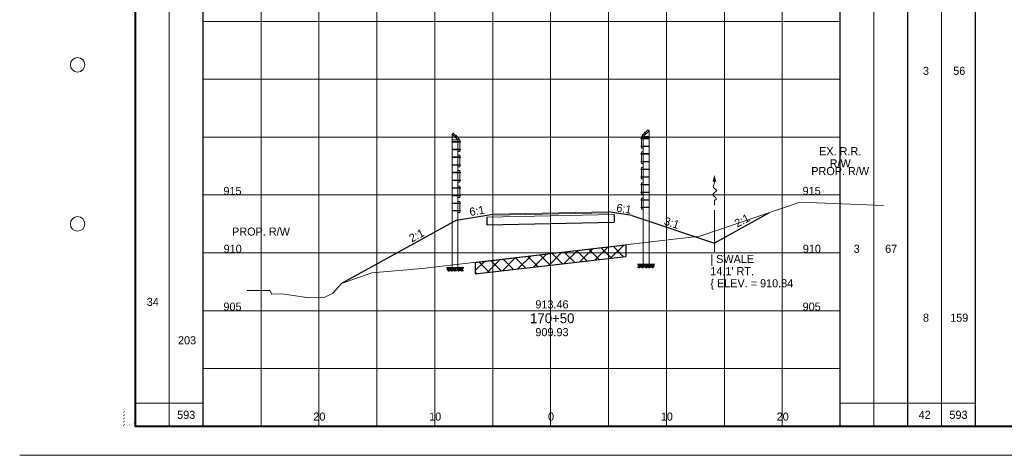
# Paper-space layout 'Layout1' of a CAD drawing. Header units: feet. Extents: x -1084 to 2301, y -843 to 1840.
# Tile 19 of 46: x -10 to 75, y 572 to 610. Entities that reach past the tile are written whole.
import ezdxf
from ezdxf.enums import TextEntityAlignment as Align

# ---------------------------------------------------------------- set-up
doc = ezdxf.new("R2010")
doc.units = ezdxf.units.FT
doc.header["$LTSCALE"] = 10
doc.header["$MEASUREMENT"] = 0
for name, pattern in [('cl5', [50, 1.25, -1.25, 45, -1.25, 1.25]), ('DGN Style 2', [42.257429, 25.354457, -16.902971]), ('DGN Style 3', [59.1604, 42.257429, -16.902971]), ('esmtrrex', [4.75, 0.8, -0.325, -0.325, 0.8, -0.3, 0.8, -0.3, 0.8, -0.3]), ('fencepr', [1, 0.925, 0.075]), ('rowpr', [5.45, 1, -0.225, -0.225, 4])]:
    doc.linetypes.add(name, pattern=pattern)
for name, color, linetype, lineweight in [('DR_P_Flow_Arrow', 151, 'Continuous', 13), ('GE_P_CL_5', 7, 'cl5', 13), ('PV_P_Text', 7, 'Continuous', 13), ('RD_P_Cells', 7, 'Continuous', 0), ('RD_P_Fence', 230, 'fencepr', 13), ('RW_P_Fee_RW', 193, 'rowpr', 40), ('RW_X_Esmt_RR', 6, 'esmtrrex', 30), ('SH_Border', 7, 'Continuous', 40), ('SH_Data', 7, 'Continuous', 0), ('SH_Major_Grid_Line', 254, 'Continuous', 13), ('SH_Text', 7, 'Continuous', 13), ('TX_P_5', 7, 'Continuous', 13), ('TX_P_Misc', 7, 'Continuous', 13), ('TX_X_5', 7, 'Continuous', 0), ('XS_P_Finished_Grade', 3, 'Continuous', 30), ('XS_P_Pavt_Surface', 251, 'Continuous', 13), ('XS_P_Subgrade', 4, 'Continuous', 30), ('XS_P_Undercut', 230, 'Continuous', 30), ('XS_X_Ground_Line', 3, 'DGN Style 2', 13)]:
    doc.layers.add(name, color=color, linetype=linetype, lineweight=lineweight)
doc.layers.add('SH_Cut_Line', color=7, linetype='DGN Style 3', lineweight=0, plot=False)
doc.layers.add('XS_P_Pavt_Layers', color=251, linetype='Continuous', lineweight=0, transparency=0.5)
doc.styles.add('Slanted-Normal LS 0.50', font='font31.shx', dxfattribs={"height": 0.14})
doc.styles.add('Slanted-Sub Title', font='font31.shx', dxfattribs={"height": 0.17})
doc.styles.add('Style-CHAR_FAST_FONT', font='CHAR_FAST_FONT.shx')
doc.styles.add('Style-FONT1', font='FONT1.shx')
doc.styles.add('Style-font31', font='font31.shx')

# ---------------------------------------------------------------- blocks, each defined once
blk = doc.blocks.new('STAMP')
at = {"layer": 'TX_P_Misc', "linetype": 'Continuous', "lineweight": 13, "style": 'Style-CHAR_FAST_FONT'}
for s, p in [('$FILE$', (-0.773, 0)), ('$DATE$', (-0.573, 0)), ('$TIME$', (-0.373, 0)), ('$USER$', (-0.173, 0))]:
    blk.add_text(s, height=0.078, rotation=90, dxfattribs=at).set_placement(p, align=Align.TOP_LEFT)
blk = doc.blocks.new('XS POINT_87')
at = {"layer": 'RW_X_Esmt_RR', "linetype": 'DGN Style 3', "lineweight": 0}
blk.add_line((0, 3.5), (0, -3.5), dxfattribs=at)
blk = doc.blocks.new('GPKLBL_145')
at = {"layer": 'TX_P_5', "linetype": 'Continuous', "extrusion": (0, 0, -1), "insert": (-0.445, 0.967), "char_height": 0.7, "attachment_point": 3, "text_direction": (-0.986394, 0.164399, 0), "line_spacing_factor": 0.6, "style": 'Style-font31'}
blk.add_mtext('2:1', dxfattribs=at)
blk = doc.blocks.new('GPKLBL_146')
at = {"layer": 'TX_P_5', "linetype": 'Continuous', "extrusion": (0, 0, -1), "insert": (-0.462, 0.97), "char_height": 0.7, "attachment_point": 3, "text_direction": (-0.986394, 0.164399, 0), "line_spacing_factor": 0.6, "style": 'Style-font31'}
blk.add_mtext('6:1', dxfattribs=at)
blk = doc.blocks.new('DFL-P_42')
at = {"layer": 'DR_P_Flow_Arrow', "color": 151, "linetype": 'Continuous', "lineweight": 13}
blk.add_open_spline([(-0.08, 0), (-0.081, 0), (-0.082, 0), (-0.083, 0), (-0.094, 0), (-0.105, 0.005), (-0.116, 0.008), (-0.123, 0.01), (-0.131, 0.013), (-0.137, 0.015), (-0.152, 0.02), (-0.165, -0.02), (-0.179, -0.022), (-0.195, -0.023), (-0.212, 0.018), (-0.228, 0.019), (-0.245, 0.021), (-0.266, -0.028), (-0.284, -0.022), (-0.29, -0.02), (-0.287, 0.001), (-0.295, 0.001), (-0.313, 0), (-0.332, 0), (-0.35, 0)], degree=3, knots=[0, 0, 0, 0, 0.009646, 0.009646, 0.009646, 0.112481, 0.112481, 0.112481, 0.179673, 0.179673, 0.179673, 0.350625, 0.350625, 0.350625, 0.544565, 0.544565, 0.544565, 0.756426, 0.756426, 0.756426, 0.832712, 0.832712, 0.832712, 1, 1, 1, 1], dxfattribs=at)
at = {"layer": 'DR_P_Flow_Arrow', "color": 151, "linetype": 'Continuous', "lineweight": 0, "extrusion": (0, 0, -1)}
blk.add_solid([(0.08, 0.021), (0, 0), (0.08, -0.021)], dxfattribs=at)
blk = doc.blocks.new('GPKLBL_147')
at = {"layer": 'TX_P_5', "linetype": 'Continuous', "insert": (-0.511, 0.978), "char_height": 0.7, "attachment_point": 1, "rotation": 350.53768, "line_spacing_factor": 0.6, "style": 'Style-font31'}
blk.add_mtext('6:1', dxfattribs=at)
blk = doc.blocks.new('GPKLBL_148')
at = {"layer": 'TX_P_5', "linetype": 'Continuous', "insert": (-0.467, 0.971), "char_height": 0.7, "attachment_point": 1, "rotation": 350.53768, "line_spacing_factor": 0.6, "style": 'Style-font31'}
blk.add_mtext('3:1', dxfattribs=at)
blk = doc.blocks.new('GPKLBL_149')
at = {"layer": 'TX_P_5', "linetype": 'Continuous', "extrusion": (0, 0, -1), "insert": (-0.445, 0.967), "char_height": 0.7, "attachment_point": 3, "text_direction": (-0.986394, 0.164399, 0), "line_spacing_factor": 0.6, "style": 'Style-font31'}
blk.add_mtext('2:1', dxfattribs=at)
blk = doc.blocks.new('RCP_1')
at = {"layer": 'RD_P_Cells'}
for points, knots in [([(0.02, 0.09), (0.03, 0.1), (0.05, 0.11), (0.07, 0.11), (0.07, 0.12), (0.08, 0.1), (0.08, 0.09), (0.08, 0.08), (0.07, 0.07), (0.06, 0.06), (0.05, 0.05), (0.02, 0.04), (0.02, 0.05), (0.01, 0.06), (0.01, 0.07), (0.01, 0.08), (0.01, 0.08), (0.01, 0.08), (0.01, 0.09), (0.02, 0.09), (0.02, 0.09), (0.02, 0.09)], [0, 0, 0, 0, 0.258176, 0.258176, 0.258176, 0.385117, 0.385117, 0.385117, 0.555016, 0.555016, 0.555016, 0.785627, 0.785627, 0.785627, 0.908123, 0.908123, 0.908123, 0.969027, 0.969027, 0.969027, 1, 1, 1, 1]), ([(0.05, 0.33), (0.06, 0.33), (0.06, 0.34), (0.07, 0.34), (0.08, 0.35), (0.09, 0.35), (0.1, 0.35), (0.11, 0.35), (0.12, 0.35), (0.12, 0.34), (0.13, 0.33), (0.13, 0.33), (0.13, 0.32), (0.12, 0.31), (0.12, 0.3), (0.11, 0.29), (0.1, 0.28), (0.09, 0.28), (0.08, 0.28), (0.07, 0.28), (0.05, 0.27), (0.04, 0.28), (0.04, 0.29), (0.03, 0.29), (0.03, 0.3), (0.03, 0.31), (0.04, 0.32), (0.04, 0.32), (0.04, 0.32), (0.04, 0.33), (0.05, 0.33)], [0, 0, 0, 0, 0.107172, 0.107172, 0.107172, 0.224609, 0.224609, 0.224609, 0.311187, 0.311187, 0.311187, 0.390245, 0.390245, 0.390245, 0.521508, 0.521508, 0.521508, 0.650159, 0.650159, 0.650159, 0.785017, 0.785017, 0.785017, 0.874079, 0.874079, 0.874079, 0.953282, 0.953282, 0.953282, 1, 1, 1, 1]), ([(0.16, 0.26), (0.17, 0.26), (0.19, 0.27), (0.2, 0.27), (0.22, 0.27), (0.22, 0.25), (0.23, 0.23), (0.23, 0.22), (0.23, 0.2), (0.22, 0.19), (0.2, 0.18), (0.19, 0.17), (0.17, 0.17), (0.16, 0.16), (0.14, 0.16), (0.13, 0.17), (0.12, 0.17), (0.11, 0.18), (0.11, 0.18), (0.1, 0.2), (0.1, 0.22), (0.11, 0.23), (0.11, 0.24), (0.12, 0.24), (0.13, 0.25), (0.13, 0.25), (0.14, 0.26), (0.15, 0.26), (0.15, 0.26), (0.15, 0.26), (0.16, 0.26)], [0, 0, 0, 0, 0.126661, 0.126661, 0.126661, 0.253188, 0.253188, 0.253188, 0.368171, 0.368171, 0.368171, 0.509113, 0.509113, 0.509113, 0.63015, 0.63015, 0.63015, 0.70369, 0.70369, 0.70369, 0.826515, 0.826515, 0.826515, 0.907901, 0.907901, 0.907901, 0.976801, 0.976801, 0.976801, 1, 1, 1, 1]), ([(0.16, 0.11), (0.17, 0.11), (0.18, 0.11), (0.19, 0.12), (0.21, 0.12), (0.23, 0.12), (0.25, 0.1), (0.26, 0.09), (0.26, 0.07), (0.26, 0.06), (0.25, 0.05), (0.24, 0.03), (0.23, 0.02), (0.21, 0), (0.18, 0), (0.16, 0.01), (0.15, 0.02), (0.13, 0.03), (0.13, 0.05), (0.12, 0.06), (0.13, 0.07), (0.14, 0.08), (0.14, 0.09), (0.14, 0.09), (0.15, 0.1), (0.15, 0.1), (0.15, 0.1), (0.16, 0.11)], [0, 0, 0, 0, 0.098896, 0.098896, 0.098896, 0.24332, 0.24332, 0.24332, 0.355319, 0.355319, 0.355319, 0.496743, 0.496743, 0.496743, 0.673566, 0.673566, 0.673566, 0.816859, 0.816859, 0.816859, 0.906168, 0.906168, 0.906168, 0.969895, 0.969895, 0.969895, 1, 1, 1, 1]), ([(0.29, 0.35), (0.3, 0.35), (0.31, 0.36), (0.32, 0.36), (0.34, 0.36), (0.34, 0.33), (0.34, 0.32), (0.33, 0.31), (0.32, 0.3), (0.31, 0.3), (0.3, 0.29), (0.28, 0.29), (0.27, 0.3), (0.27, 0.31), (0.27, 0.32), (0.27, 0.33), (0.27, 0.33), (0.28, 0.34), (0.28, 0.34), (0.28, 0.35), (0.28, 0.35), (0.29, 0.35)], [0, 0, 0, 0, 0.188286, 0.188286, 0.188286, 0.356428, 0.356428, 0.356428, 0.541746, 0.541746, 0.541746, 0.732506, 0.732506, 0.732506, 0.852511, 0.852511, 0.852511, 0.937171, 0.937171, 0.937171, 1, 1, 1, 1]), ([(0.31, 0.2), (0.32, 0.21), (0.33, 0.21), (0.34, 0.22), (0.35, 0.22), (0.36, 0.2), (0.36, 0.18), (0.37, 0.17), (0.36, 0.16), (0.35, 0.14), (0.34, 0.13), (0.33, 0.13), (0.32, 0.12), (0.31, 0.12), (0.3, 0.12), (0.29, 0.13), (0.28, 0.14), (0.27, 0.15), (0.27, 0.16), (0.28, 0.17), (0.28, 0.19), (0.29, 0.19), (0.29, 0.2), (0.3, 0.2), (0.31, 0.2)], [0, 0, 0, 0, 0.135762, 0.135762, 0.135762, 0.276579, 0.276579, 0.276579, 0.425633, 0.425633, 0.425633, 0.565886, 0.565886, 0.565886, 0.678149, 0.678149, 0.678149, 0.814077, 0.814077, 0.814077, 0.922173, 0.922173, 0.922173, 1, 1, 1, 1])]:
    blk.add_open_spline(points, degree=3, knots=knots, dxfattribs=at)
blk = doc.blocks.new('XS POINT_88')
at = {"layer": 'RW_P_Fee_RW', "linetype": 'Continuous', "lineweight": 13}
blk.add_line((0, 3.5), (0, -3.5), dxfattribs=at)
blk = doc.blocks.new('XS POINT_89')
at = {"layer": 'RW_P_Fee_RW', "linetype": 'Continuous', "lineweight": 13}
blk.add_line((0, 3.5), (0, -3.5), dxfattribs=at)

psp = doc.layouts.get("Layout1")

# ---------------------------------------------------------------- hatches: boundary and pattern name
at = {"layer": 'XS_P_Undercut', "lineweight": 0}
h = psp.add_hatch(dxfattribs=at)
h.set_pattern_fill('CROSSHATCH', color=256, style=0, pattern_type=2)
h.set_pattern_definition([(45, (40.461, 590.16016), (-0.589255, 0.589255), []), (315, (40.461, 590.16016), (0.589255, 0.589255), [])])
h.paths.add_polyline_path([(29.333, 588.178), (35.832, 588.933), (42.333, 589.689), (42.333, 590.689), (35.832, 589.933), (29.333, 589.178)])

# ---------------------------------------------------------------- linework, layer by layer
at = {"layer": 'GE_P_CL_5'}
psp.add_line((49.977, 593.699), (49.977, 590.096), dxfattribs=at)
at = {"layer": 'RD_P_Fence'}
for p, q in [((27.333, 600.261), (27.425, 600.354)), ((27.719, 600.118), (27.689, 600.148)), ((43.833, 600.045), (43.74, 600.138)), ((43.946, 600.402), (43.976, 600.431)), ((44.333, 600.545), (44.24, 600.638)), ((27.833, 599.761), (27.925, 599.854)), ((28.04, 599.576), (28.04, 599.617)), ((43.625, 599.859), (43.625, 599.901)), ((28.04, 598.906), (28.04, 598.947)), ((43.625, 599.189), (43.625, 599.231)), ((43.625, 598.529), (43.625, 598.571)), ((28.04, 598.246), (28.04, 598.287)), ((28.04, 597.576), (28.04, 597.617)), ((43.625, 597.859), (43.625, 597.901)), ((28.04, 596.916), (28.04, 596.957)), ((43.625, 597.199), (43.625, 597.241)), ((28.04, 596.246), (28.04, 596.287)), ((43.625, 596.529), (43.625, 596.571)), ((43.625, 595.869), (43.625, 595.911)), ((28.04, 595.586), (28.04, 595.627)), ((43.625, 595.199), (43.625, 595.241)), ((28.04, 594.916), (28.04, 594.957)), ((28.04, 594.256), (28.04, 594.297)), ((43.625, 594.539), (43.625, 594.581)), ((28.04, 593.628), (28.04, 593.669)), ((43.625, 593.911), (43.625, 593.953))]:
    psp.add_line(p, q, dxfattribs=at)
at = {"layer": 'RD_P_Fence', "linetype": 'Continuous'}
for p, q in [((27.333, 600.261), (27.333, 588.732)), ((27.333, 600.261), (27.833, 599.761)), ((27.425, 600.354), (27.925, 599.854)), ((27.547, 600.005), (27.689, 600.148)), ((27.576, 599.976), (27.719, 600.118)), ((27.646, 600.134), (27.661, 600.148)), ((27.719, 600.089), (27.661, 600.148)), ((44.24, 600.638), (43.74, 600.138)), ((44.333, 600.545), (43.833, 600.045)), ((43.946, 600.373), (44.004, 600.432)), ((44.089, 600.259), (43.946, 600.402)), ((43.96, 600.358), (43.946, 600.373)), ((44.118, 600.288), (43.976, 600.431)), ((44.019, 600.417), (44.004, 600.432)), ((44.333, 600.545), (44.333, 589.016)), ((27.333, 599.761), (27.833, 599.761)), ((27.333, 599.617), (28.04, 599.617)), ((27.333, 599.576), (28.04, 599.576)), ((27.705, 600.075), (27.719, 600.089)), ((27.833, 599.761), (27.833, 588.732)), ((27.833, 599.761), (27.999, 599.761)), ((27.999, 598.761), (27.999, 599.761)), ((27.999, 599.638), (28.02, 599.638)), ((27.999, 599.555), (28.02, 599.555)), ((28.02, 599.555), (28.02, 599.638)), ((44.333, 599.901), (43.625, 599.901)), ((44.333, 599.859), (43.625, 599.859)), ((43.666, 599.921), (43.645, 599.921)), ((43.645, 599.838), (43.645, 599.921)), ((43.666, 599.838), (43.645, 599.838)), ((43.666, 599.251), (43.645, 599.251)), ((43.645, 599.168), (43.645, 599.251)), ((43.833, 600.045), (43.666, 600.045)), ((43.666, 599.045), (43.666, 600.045)), ((43.833, 600.045), (43.833, 589.016)), ((44.333, 600.045), (43.833, 600.045)), ((27.333, 598.947), (28.04, 598.947)), ((27.333, 598.906), (28.04, 598.906)), ((27.833, 598.761), (27.999, 598.761)), ((27.833, 598.431), (27.999, 598.431)), ((27.999, 598.968), (28.02, 598.968)), ((27.999, 598.885), (28.02, 598.885)), ((27.999, 597.431), (27.999, 598.431)), ((28.02, 598.885), (28.02, 598.968)), ((44.333, 599.231), (43.625, 599.231)), ((44.333, 599.189), (43.625, 599.189)), ((44.333, 598.571), (43.625, 598.571)), ((44.333, 598.529), (43.625, 598.529)), ((43.666, 599.168), (43.645, 599.168)), ((43.666, 598.591), (43.645, 598.591)), ((43.645, 598.508), (43.645, 598.591)), ((43.666, 598.508), (43.645, 598.508)), ((43.833, 599.045), (43.666, 599.045)), ((43.833, 598.715), (43.666, 598.715)), ((43.666, 597.715), (43.666, 598.715)), ((27.333, 598.287), (28.04, 598.287)), ((27.333, 598.246), (28.04, 598.246)), ((27.333, 597.617), (28.04, 597.617)), ((27.333, 597.576), (28.04, 597.576)), ((27.999, 598.308), (28.02, 598.308)), ((27.999, 598.225), (28.02, 598.225)), ((27.999, 597.638), (28.02, 597.638)), ((27.999, 597.555), (28.02, 597.555)), ((28.02, 598.225), (28.02, 598.308)), ((28.02, 597.555), (28.02, 597.638)), ((44.333, 597.901), (43.625, 597.901)), ((44.333, 597.859), (43.625, 597.859)), ((43.666, 597.921), (43.645, 597.921)), ((43.645, 597.838), (43.645, 597.921)), ((43.666, 597.838), (43.645, 597.838)), ((43.833, 597.715), (43.666, 597.715)), ((27.333, 596.957), (28.04, 596.957)), ((27.333, 596.916), (28.04, 596.916)), ((27.833, 597.431), (27.999, 597.431)), ((27.833, 597.101), (27.999, 597.101)), ((27.999, 596.101), (27.999, 597.101)), ((27.999, 596.978), (28.02, 596.978)), ((27.999, 596.895), (28.02, 596.895)), ((28.02, 596.895), (28.02, 596.978)), ((44.333, 597.241), (43.625, 597.241)), ((44.333, 597.199), (43.625, 597.199)), ((43.666, 597.261), (43.645, 597.261)), ((43.645, 597.178), (43.645, 597.261)), ((43.666, 597.178), (43.645, 597.178)), ((43.833, 597.385), (43.666, 597.385)), ((43.666, 596.385), (43.666, 597.385)), ((27.333, 596.287), (28.04, 596.287)), ((27.333, 596.246), (28.04, 596.246)), ((27.833, 596.101), (27.999, 596.101)), ((27.999, 596.308), (28.02, 596.308)), ((27.999, 596.225), (28.02, 596.225)), ((28.02, 596.225), (28.02, 596.308)), ((44.333, 596.571), (43.625, 596.571)), ((44.333, 596.529), (43.625, 596.529)), ((44.333, 595.911), (43.625, 595.911)), ((44.333, 595.869), (43.625, 595.869)), ((43.666, 596.591), (43.645, 596.591)), ((43.645, 596.508), (43.645, 596.591)), ((43.666, 596.508), (43.645, 596.508)), ((43.666, 595.931), (43.645, 595.931)), ((43.645, 595.848), (43.645, 595.931)), ((43.833, 596.385), (43.666, 596.385)), ((43.833, 596.055), (43.666, 596.055)), ((43.666, 595.055), (43.666, 596.055)), ((27.333, 595.627), (28.04, 595.627)), ((27.333, 595.586), (28.04, 595.586)), ((27.833, 595.771), (27.999, 595.771)), ((27.999, 594.771), (27.999, 595.771)), ((27.999, 595.648), (28.02, 595.648)), ((27.999, 595.565), (28.02, 595.565)), ((28.02, 595.565), (28.02, 595.648)), ((44.333, 595.241), (43.625, 595.241)), ((44.333, 595.199), (43.625, 595.199)), ((43.666, 595.848), (43.645, 595.848)), ((43.666, 595.261), (43.645, 595.261)), ((43.645, 595.178), (43.645, 595.261)), ((43.666, 595.178), (43.645, 595.178)), ((43.833, 595.055), (43.666, 595.055)), ((27.333, 594.957), (28.04, 594.957)), ((27.333, 594.916), (28.04, 594.916)), ((27.333, 594.297), (28.04, 594.297)), ((27.333, 594.256), (28.04, 594.256)), ((27.833, 594.771), (27.999, 594.771)), ((27.833, 594.441), (27.999, 594.441)), ((27.999, 594.978), (28.02, 594.978)), ((27.999, 594.895), (28.02, 594.895)), ((27.999, 593.483), (27.999, 594.441)), ((27.999, 594.318), (28.02, 594.318)), ((27.999, 594.235), (28.02, 594.235)), ((28.02, 594.895), (28.02, 594.978)), ((28.02, 594.235), (28.02, 594.318)), ((44.333, 594.581), (43.625, 594.581)), ((44.333, 594.539), (43.625, 594.539)), ((43.666, 594.601), (43.645, 594.601)), ((43.645, 594.518), (43.645, 594.601)), ((43.666, 594.518), (43.645, 594.518)), ((43.833, 594.725), (43.666, 594.725)), ((43.666, 593.767), (43.666, 594.725)), ((27.333, 593.669), (28.04, 593.669)), ((27.333, 593.628), (28.04, 593.628)), ((27.833, 593.483), (27.999, 593.483)), ((27.999, 593.69), (28.02, 593.69)), ((27.999, 593.607), (28.02, 593.607)), ((28.02, 593.607), (28.02, 593.69)), ((44.333, 593.953), (43.625, 593.953)), ((44.333, 593.911), (43.625, 593.911)), ((43.666, 593.973), (43.645, 593.973)), ((43.645, 593.89), (43.645, 593.973)), ((43.666, 593.89), (43.645, 593.89)), ((43.833, 593.767), (43.666, 593.767)), ((27.333, 588.732), (27.833, 588.732)), ((44.333, 589.016), (43.833, 589.016))]:
    psp.add_line(p, q, dxfattribs=at)
at = {"layer": 'RD_P_Fence', "ltscale": 1.166667}
for centre in [(27.347, 599.597), (27.347, 598.927), (27.347, 598.267), (27.347, 597.597), (27.347, 596.937), (27.347, 596.267), (27.347, 595.607), (27.347, 594.937), (27.347, 594.277), (27.347, 593.649)]:
    psp.add_arc(centre, 0.03, 119.86589, 240.13411, dxfattribs=at)
at = {"layer": 'RD_P_Fence', "ltscale": 1.166667, "extrusion": (0, 0, -1)}
for centre in [(-44.318, 599.88), (-44.318, 599.21), (-44.318, 598.55), (-44.318, 597.88), (-44.318, 597.22), (-44.318, 596.55), (-44.318, 595.89), (-44.318, 595.22), (-44.318, 594.56), (-44.318, 593.932)]:
    psp.add_arc(centre, 0.03, 119.86589, 240.13411, dxfattribs=at)
at = {"layer": 'SH_Border', "color": 7, "linetype": 'Continuous', "lineweight": 40, "flags": 128}
psp.add_lwpolyline([(0, 680), (157.5, 680), (157.5, 575), (0, 575), (0, 680)], close=True, dxfattribs=at)
at = {"layer": 'SH_Border', "color": 7, "linetype": 'Continuous', "lineweight": 0}
for centre in [(-5, 606.25), (-5, 592.5)]:
    psp.add_circle(centre, 0.625, dxfattribs=at)
at = {"layer": 'SH_Cut_Line', "color": 7, "linetype": 'DGN Style 3', "lineweight": 0, "flags": 128}
psp.add_lwpolyline([(-10, 572.5), (160, 572.5), (160, 682.5), (-10, 682.5), (-10, 572.5)], close=True, dxfattribs=at)
at = {"layer": 'SH_Data', "color": 7, "linetype": 'Continuous', "lineweight": 30}
for p, q in [((5.832, 575), (5.832, 680)), ((60.832, 575), (60.832, 680)), ((66.667, 575), (66.667, 680)), ((72.5, 575), (72.5, 680))]:
    psp.add_line(p, q, dxfattribs=at)
at = {"layer": 'SH_Data', "color": 7, "linetype": 'Continuous', "lineweight": 13}
for p, q in [((2.916, 575), (2.916, 678.75)), ((63.75, 575), (63.75, 678.75)), ((69.583, 575), (69.583, 678.75)), ((0, 577), (5.832, 577)), ((60.832, 577), (72.5, 577))]:
    psp.add_line(p, q, dxfattribs=at)
at = {"layer": 'SH_Major_Grid_Line', "color": 254, "linetype": 'Continuous', "lineweight": 13}
for p, q in [((10.832, 575), (10.832, 680)), ((15.832, 575), (15.832, 680)), ((20.832, 575), (20.832, 680)), ((25.832, 575), (25.832, 680)), ((30.832, 575), (30.832, 680)), ((35.833, 575), (35.833, 680)), ((40.833, 575), (40.833, 680)), ((45.833, 575), (45.833, 680)), ((50.833, 575), (50.833, 680)), ((55.833, 575), (55.833, 680)), ((5.832, 610), (60.832, 610)), ((5.832, 605), (60.832, 605)), ((5.832, 600), (60.832, 600)), ((5.832, 595), (60.832, 595)), ((5.832, 590), (60.832, 590)), ((5.832, 585), (60.832, 585)), ((5.832, 580), (60.832, 580))]:
    psp.add_line(p, q, dxfattribs=at)
at = {"layer": 'XS_P_Finished_Grade'}
for p, q in [((27.698, 592.833), (30.832, 593.355)), ((42.833, 593.222), (40.833, 593.555)), ((54.703, 593.461), (49.977, 590.84)), ((27.698, 592.833), (17.786, 587.336)), ((42.833, 593.222), (49.977, 590.84))]:
    psp.add_line(p, q, dxfattribs=at)
at = {"layer": 'XS_P_Pavt_Layers', "color": 2, "lineweight": 13}
for p, q in [((30.333, 593.095), (41.333, 593.315)), ((30.832, 593.251), (40.833, 593.451))]:
    psp.add_line(p, q, dxfattribs=at)
at = {"layer": 'XS_P_Pavt_Surface', "color": 193}
for p, q in [((30.832, 593.355), (40.833, 593.555)), ((30.832, 593.355), (30.832, 593.105)), ((40.833, 593.555), (40.833, 593.305))]:
    psp.add_line(p, q, dxfattribs=at)
at = {"layer": 'XS_P_Subgrade'}
for p, q in [((41.333, 593.315), (41.333, 592.648)), ((30.333, 593.095), (30.333, 592.428)), ((30.333, 592.428), (41.333, 592.648))]:
    psp.add_line(p, q, dxfattribs=at)
at = {"layer": 'XS_P_Subgrade', "lineweight": 13}
for p, q in [((27.333, 588.732), (26.84, 588.732)), ((27.833, 588.732), (28.34, 588.732)), ((43.833, 589.016), (43.325, 589.016)), ((44.333, 589.016), (44.825, 589.016))]:
    psp.add_line(p, q, dxfattribs=at)
at = {"layer": 'XS_P_Undercut', "flags": 128}
for points in [[(29.333, 589.178), (35.832, 589.933), (42.333, 590.689)], [(42.333, 590.689), (42.333, 589.689)], [(29.333, 588.178), (35.832, 588.933), (42.333, 589.689)], [(29.333, 589.178), (29.333, 588.178)]]:
    psp.add_lwpolyline(points, dxfattribs=at)
at = {"layer": 'XS_P_Undercut', "lineweight": 0, "flags": 128}
psp.add_lwpolyline([(29.333, 588.178), (35.832, 588.933), (42.333, 589.689), (42.333, 590.689), (35.832, 589.933), (29.333, 589.178), (29.333, 588.178)], close=True, dxfattribs=at)
at = {"layer": 'XS_X_Ground_Line', "flags": 128}
psp.add_lwpolyline([(9.624, 586.745), (10.213, 586.742), (11.608, 586.74), (11.758, 586.432), (12.627, 586.45), (13.436, 586.34), (14.969, 586.106), (16.336, 586.16), (17.03, 586.502), (17.786, 587.336), (20.389, 588.264), (24.743, 588.646), (35.832, 589.933), (48.703, 591.431), (57.39, 594.37), (64.568, 594.104)], dxfattribs=at)

# ---------------------------------------------------------------- block references
at = {"layer": 'DR_P_Flow_Arrow', "color": 151, "linetype": 'Continuous', "lineweight": 0, "xscale": 7.5, "yscale": 7.5, "zscale": 7.5, "rotation": 89.99999999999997}
psp.add_blockref('DFL-P_42', (49.977, 596.742), dxfattribs=at)
at = {"layer": 'RD_P_Cells', "extrusion": (0, 0, -1), "xscale": 0.75, "yscale": 0.75, "zscale": 0.75}
for p in [(-27.17, 588.419), (-27.445, 588.419), (-27.712, 588.419), (-28.029, 588.419), (-28.31, 588.419)]:
    psp.add_blockref('RCP_1', p, dxfattribs=at)
at = {"layer": 'RD_P_Cells', "xscale": 0.75, "yscale": 0.75, "zscale": 0.75}
for p in [(43.355, 588.702), (43.636, 588.702), (43.953, 588.702), (44.22, 588.702), (44.495, 588.702)]:
    psp.add_blockref('RCP_1', p, dxfattribs=at)
at = {"layer": 'RW_P_Fee_RW', "linetype": 'Continuous', "lineweight": 13}
for name, p in [('XS POINT_89', (60.832, 592.972)), ('XS POINT_88', (10.832, 587.741))]:
    psp.add_blockref(name, p, dxfattribs=at)
at = {"layer": 'RW_X_Esmt_RR', "linetype": 'DGN Style 3', "lineweight": 0}
psp.add_blockref('XS POINT_87', (60.832, 593.806), dxfattribs=at)
at = {"layer": 'TX_P_5', "linetype": 'Continuous'}
psp.add_blockref('GPKLBL_147', (42.093, 593.288), dxfattribs=at)
at = {"layer": 'TX_P_5', "linetype": 'Continuous', "extrusion": (0, 0, -1)}
psp.add_blockref('GPKLBL_146', (-29.596, 593.115), dxfattribs=at)
at = {"layer": 'TX_P_5', "linetype": 'Continuous', "extrusion": (0, 0, -1), "rotation": 341.2598773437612}
for name, p in [('GPKLBL_149', (-52.654, 592.347)), ('GPKLBL_145', (-24.56, 591.062))]:
    psp.add_blockref(name, p, dxfattribs=at)
at = {"layer": 'TX_P_5', "linetype": 'Continuous', "rotation": 351.8357058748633}
psp.add_blockref('GPKLBL_148', (46.1, 592.09), dxfattribs=at)
at = {"layer": 'TX_P_Misc', "linetype": 'Continuous', "lineweight": 13}
psp.add_blockref('STAMP', (0, 575), dxfattribs=at)

# ---------------------------------------------------------------- texts
at = {"layer": 'PV_P_Text', "style": 'Slanted-Normal LS 0.50'}
psp.add_text('913.46', height=0.7, dxfattribs=at).set_placement((35.95, 585.196), align=Align.CENTER)
at = {"layer": 'RW_P_Fee_RW', "linetype": 'Continuous', "lineweight": 13, "char_height": 0.7, "attachment_point": 2, "line_spacing_factor": 0.9, "style": 'Style-font31'}
for insert in [(60.832, 597.414), (10.832, 592.183)]:
    psp.add_mtext('PROP. R/W', dxfattribs=dict(at, insert=insert))
at = {"layer": 'RW_X_Esmt_RR', "linetype": 'Continuous', "lineweight": 0, "insert": (60.832, 597.373), "char_height": 0.7, "attachment_point": 8, "line_spacing_factor": 0.9, "style": 'Style-font31'}
psp.add_mtext('EX. R.R.\\PR/W', dxfattribs=at)
at = {"layer": 'SH_Border', "color": 7, "linetype": 'Continuous', "lineweight": 0, "style": 'Style-FONT1'}
psp.add_text('`````', height=0.625, rotation=90, dxfattribs=at).set_placement((-0.375, 575))
at = {"layer": 'SH_Text', "style": 'Style-font31'}
for s, p in [('3', (68.239, 605.379)), ('56', (71.111, 605.379)), ('915', (8.369, 595)), ('915', (58.369, 595)), ('910', (8.386, 590)), ('910', (58.386, 590)), ('3', (62.256, 590)), ('67', (65.232, 590)), ('34', (1.489, 585.408)), ('905', (8.369, 585)), ('905', (58.369, 585)), ('8', (68.239, 584.046)), ('159', (71.111, 584.046)), ('203', (4.448, 582.091)), ('20', (15.868, 575.5)), ('10', (25.868, 575.5)), ('0', (35.868, 575.5)), ('0', (35.868, 575.5)), ('10', (45.868, 575.5)), ('20', (55.868, 575.5))]:
    psp.add_text(s, height=0.7, dxfattribs=at).set_placement(p, align=Align.CENTER)
for s, p in [('593', (4.375, 576)), ('42', (68.125, 576)), ('593', (71.042, 576))]:
    psp.add_text(s, height=0.7, dxfattribs=at).set_placement(p, align=Align.MIDDLE_CENTER)
at = {"layer": 'TX_P_5', "style": 'Slanted-Sub Title'}
psp.add_text('170+50', height=0.85, dxfattribs=at).set_placement((35.974, 584.346), align=Align.MIDDLE_CENTER)
at = {"layer": 'TX_P_5', "insert": (49.621, 589.818), "char_height": 0.7, "attachment_point": 1, "line_spacing_factor": 0.9, "style": 'Slanted-Normal LS 0.50'}
psp.add_mtext("| SWALE\\P14.1' RT.\\P\\{ ELEV. = 910.84", dxfattribs=at)
at = {"layer": 'TX_X_5', "linetype": 'Continuous', "style": 'Style-font31'}
psp.add_text('909.93', height=0.7, dxfattribs=at).set_placement((35.95, 583.496), align=Align.TOP_CENTER)

doc.saveas('drawing.dxf')
